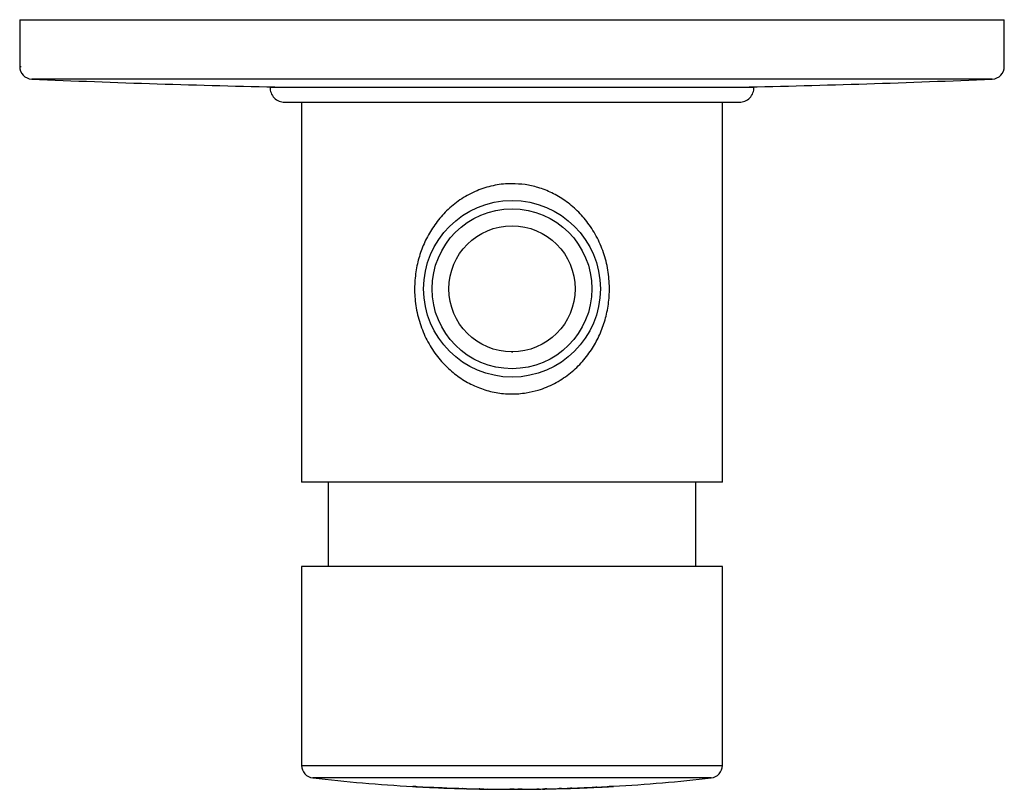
# Model space of a CAD drawing. Header units: millimetres. Extents: x 4004.286 to 4004.403, y 1830.909 to 1831.001.
import ezdxf

# ---------------------------------------------------------------- set-up
doc = ezdxf.new("R2010")
doc.units = ezdxf.units.MM
doc.layers.add('SANINDUSA', color=3, linetype='Continuous')

msp = doc.modelspace()

# ---------------------------------------------------------------- linework, layer by layer
at = {"layer": 'SANINDUSA'}
for p, q in [((4004.286260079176, 1831.000891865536), (4004.286260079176, 1830.995327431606)), ((4004.286260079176, 1831.000891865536), (4004.286428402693, 1831.000891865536)), ((4004.286428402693, 1831.000891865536), (4004.403260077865, 1831.000891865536)), ((4004.403260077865, 1830.995327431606), (4004.403260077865, 1831.000891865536)), ((4004.286260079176, 1830.995327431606), (4004.286428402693, 1830.995327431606)), ((4004.287859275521, 1830.993828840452), (4004.287695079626, 1830.993828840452)), ((4004.401825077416, 1830.993828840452), (4004.287859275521, 1830.993828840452)), ((4004.316010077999, 1830.99287383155), (4004.316092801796, 1830.99287383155)), ((4004.316092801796, 1830.99287383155), (4004.373510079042, 1830.99287383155)), ((4004.31776007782, 1830.991073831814), (4004.317837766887, 1830.991073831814)), ((4004.317837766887, 1830.991073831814), (4004.371760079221, 1830.991073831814)), ((4004.319760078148, 1830.991073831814), (4004.319760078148, 1830.94589186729)), ((4004.369760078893, 1830.94589186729), (4004.369760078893, 1830.991073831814)), ((4004.344718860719, 1830.961395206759), (4004.344845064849, 1830.961403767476)), ((4004.369760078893, 1830.94589186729), (4004.319760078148, 1830.94589186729)), ((4004.322910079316, 1830.94589186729), (4004.322910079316, 1830.935891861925)), ((4004.366610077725, 1830.935891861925), (4004.366610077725, 1830.94589186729)), ((4004.319760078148, 1830.935891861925), (4004.319760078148, 1830.912226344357)), ((4004.344875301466, 1830.935891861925), (4004.319760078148, 1830.935891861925)), ((4004.369760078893, 1830.935891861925), (4004.344875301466, 1830.935891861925)), ((4004.369760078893, 1830.912226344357), (4004.369760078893, 1830.935891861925)), ((4004.319760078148, 1830.912226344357), (4004.369760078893, 1830.912226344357)), ((4004.368429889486, 1830.910735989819), (4004.321090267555, 1830.910735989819)), ((4004.332947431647, 1830.909719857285), (4004.332947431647, 1830.9097258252)), ((4004.332948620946, 1830.909718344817), (4004.332948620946, 1830.909725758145)), ((4004.332955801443, 1830.909725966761), (4004.332955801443, 1830.90971594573)), ((4004.332955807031, 1830.909715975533), (4004.332955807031, 1830.909725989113)), ((4004.332956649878, 1830.90971645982), (4004.332956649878, 1830.909726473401)), ((4004.333354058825, 1830.909693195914), (4004.333490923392, 1830.909685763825)), ((4004.333496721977, 1830.909689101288), (4004.333496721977, 1830.909699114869)), ((4004.334954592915, 1830.909612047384), (4004.334954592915, 1830.909614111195)), ((4004.335303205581, 1830.909599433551), (4004.335303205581, 1830.909609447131)), ((4004.335303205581, 1830.909605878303), (4004.335395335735, 1830.909601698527)), ((4004.354283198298, 1830.909608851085), (4004.354283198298, 1830.909600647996)), ((4004.354283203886, 1830.909600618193), (4004.354283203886, 1830.909608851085)), ((4004.354285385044, 1830.909599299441), (4004.354285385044, 1830.909608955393)), ((4004.354484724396, 1830.90960993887), (4004.354484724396, 1830.909619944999)), ((4004.354485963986, 1830.909611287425), (4004.354485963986, 1830.909621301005)), ((4004.354825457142, 1830.909624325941), (4004.354825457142, 1830.909626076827)), ((4004.35629244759, 1830.909703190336), (4004.35629244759, 1830.909713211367)), ((4004.335489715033, 1830.909587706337), (4004.335489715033, 1830.909597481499)), ((4004.335906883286, 1830.909570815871), (4004.335906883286, 1830.909579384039)), ((4004.335909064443, 1830.909569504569), (4004.335909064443, 1830.909579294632)), ((4004.336108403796, 1830.909563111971), (4004.336108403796, 1830.9095731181)), ((4004.336109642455, 1830.909564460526), (4004.336109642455, 1830.909574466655)), ((4004.336449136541, 1830.909547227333), (4004.336449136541, 1830.909549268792)), ((4004.337916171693, 1830.909497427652), (4004.337916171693, 1830.909507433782)), ((4004.338451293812, 1830.909478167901), (4004.338451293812, 1830.909488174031)), ((4004.338850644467, 1830.909469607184), (4004.338850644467, 1830.909475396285)), ((4004.338862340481, 1830.909468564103), (4004.338862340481, 1830.909478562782)), ((4004.340862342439, 1830.909421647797), (4004.340862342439, 1830.909431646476)), ((4004.341139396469, 1830.909414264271), (4004.341139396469, 1830.909424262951)), ((4004.341807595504, 1830.909407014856), (4004.341807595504, 1830.909412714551)), ((4004.341819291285, 1830.909405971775), (4004.341819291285, 1830.909415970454)), ((4004.341820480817, 1830.909407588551), (4004.341820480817, 1830.909417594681)), ((4004.341822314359, 1830.909410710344), (4004.341822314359, 1830.909420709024)), ((4004.342077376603, 1830.909402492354), (4004.342077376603, 1830.909404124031)), ((4004.342080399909, 1830.909407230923), (4004.342080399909, 1830.909417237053)), ((4004.342485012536, 1830.909398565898), (4004.342485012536, 1830.90940424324)), ((4004.342496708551, 1830.909397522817), (4004.342496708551, 1830.909407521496)), ((4004.344496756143, 1830.909385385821), (4004.344496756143, 1830.9093953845)), ((4004.344763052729, 1830.909382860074), (4004.344763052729, 1830.909392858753)), ((4004.345423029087, 1830.909384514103), (4004.345423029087, 1830.909394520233)), ((4004.345435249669, 1830.909383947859), (4004.345435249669, 1830.909393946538)), ((4004.345975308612, 1830.90938870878), (4004.345975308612, 1830.90939871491)), ((4004.347711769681, 1830.909405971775), (4004.347711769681, 1830.909415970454)), ((4004.347714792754, 1830.909410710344), (4004.347714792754, 1830.909420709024)), ((4004.347972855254, 1830.909414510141), (4004.347972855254, 1830.90942450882)), ((4004.348379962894, 1830.909423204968), (4004.348379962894, 1830.90941488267)), ((4004.348379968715, 1830.909414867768), (4004.348379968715, 1830.909424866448)), ((4004.348389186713, 1830.909416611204), (4004.348389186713, 1830.909426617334)), ((4004.348647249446, 1830.909421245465), (4004.348647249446, 1830.909431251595)), ((4004.348906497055, 1830.909425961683), (4004.348906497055, 1830.90943298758)), ((4004.350379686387, 1830.909460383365), (4004.350379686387, 1830.909467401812)), ((4004.350648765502, 1830.909466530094), (4004.350648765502, 1830.909476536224)), ((4004.350658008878, 1830.909468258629), (4004.350658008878, 1830.909478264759)), ((4004.35092682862, 1830.909476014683), (4004.35092682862, 1830.909486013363)), ((4004.351323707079, 1830.909489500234), (4004.351323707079, 1830.909494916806)), ((4004.351324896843, 1830.909487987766), (4004.351324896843, 1830.909494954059)), ((4004.351332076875, 1830.909495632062), (4004.351332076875, 1830.909485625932)), ((4004.351332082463, 1830.909485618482), (4004.351332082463, 1830.909495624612)), ((4004.35133292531, 1830.90948610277), (4004.35133292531, 1830.909496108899)), ((4004.351872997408, 1830.909506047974), (4004.351872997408, 1830.909516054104)), ((4004.35333079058, 1830.909557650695), (4004.35333079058, 1830.909559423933)), ((4004.353675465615, 1830.909582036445), (4004.353697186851, 1830.909582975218)), ((4004.353679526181, 1830.909575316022), (4004.353679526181, 1830.909585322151)), ((4004.353865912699, 1830.909580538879), (4004.353865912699, 1830.909590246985))]:
    msp.add_line(p, q, dxfattribs=at)
at = {"layer": 'SANINDUSA', "flags": 128}
for points in [[(4004.338862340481, 1830.909468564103), (4004.338860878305, 1830.909467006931), (4004.338859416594, 1830.909465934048), (4004.338857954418, 1830.909465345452), (4004.338856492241, 1830.909465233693), (4004.33885503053, 1830.909465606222), (4004.338853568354, 1830.909466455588), (4004.338852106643, 1830.909467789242), (4004.338850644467, 1830.909469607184)], [(4004.341139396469, 1830.909414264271), (4004.34113824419, 1830.909413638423), (4004.341137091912, 1830.909413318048), (4004.341135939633, 1830.909413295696), (4004.341134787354, 1830.909413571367), (4004.341133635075, 1830.909414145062), (4004.341132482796, 1830.90941501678), (4004.341131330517, 1830.909416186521), (4004.341130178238, 1830.909417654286)], [(4004.341819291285, 1830.909405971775), (4004.341817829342, 1830.909404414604), (4004.341816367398, 1830.90940334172), (4004.341814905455, 1830.909402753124), (4004.341813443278, 1830.909402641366), (4004.341811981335, 1830.909403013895), (4004.341810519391, 1830.909403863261), (4004.341809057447, 1830.909405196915), (4004.341807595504, 1830.909407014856)], [(4004.342496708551, 1830.909397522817), (4004.342495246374, 1830.909395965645), (4004.342493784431, 1830.909394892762), (4004.342492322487, 1830.909394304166), (4004.342490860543, 1830.909394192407), (4004.3424893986, 1830.909394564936), (4004.342487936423, 1830.909395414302), (4004.34248647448, 1830.909396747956), (4004.342485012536, 1830.909398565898)], [(4004.344763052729, 1830.909382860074), (4004.344761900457, 1830.909382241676), (4004.344760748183, 1830.90938191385), (4004.344759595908, 1830.909381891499), (4004.344758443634, 1830.90938216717), (4004.344757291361, 1830.909382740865), (4004.344756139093, 1830.909383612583), (4004.344754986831, 1830.909384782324), (4004.344753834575, 1830.909386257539)], [(4004.348389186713, 1830.909416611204), (4004.348388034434, 1830.909415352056), (4004.348386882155, 1830.909414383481), (4004.348385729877, 1830.909413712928), (4004.348384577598, 1830.90941334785), (4004.348383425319, 1830.909413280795), (4004.34838227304, 1830.909413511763), (4004.348381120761, 1830.909414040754), (4004.348379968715, 1830.909414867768)], [(4004.350658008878, 1830.909468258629), (4004.350656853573, 1830.90946699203), (4004.350655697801, 1830.909466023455), (4004.350654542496, 1830.909465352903), (4004.35065338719, 1830.909464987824), (4004.350652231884, 1830.909464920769), (4004.350651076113, 1830.909465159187), (4004.350649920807, 1830.909465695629), (4004.350648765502, 1830.909466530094)]]:
    msp.add_lwpolyline(points, dxfattribs=at)
at = {"layer": 'SANINDUSA'}
for radius in [0.0105, 0.0095, 0.0075]:
    msp.add_circle((4004.344760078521, 1830.968891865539), radius, dxfattribs=at)
for centre, radius, start, end in [((4004.287760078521, 1830.995327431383), 0.001500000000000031, 180, 267.5164342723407), ((4004.401760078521, 1830.995327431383), 0.001500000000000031, 272.4835657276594, 0), ((4004.344760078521, 1832.309491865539), 1.316899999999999, 267.5164342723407, 268.8143204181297), ((4004.317760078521, 1830.992824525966), 0.001750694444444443, 178.3861410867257, 270), ((4004.371760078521, 1830.992824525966), 0.001750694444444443, 270, 1.613858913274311), ((4004.344760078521, 1832.309491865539), 1.316899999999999, 271.1856795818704, 272.4835657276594), ((4004.321260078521, 1830.912226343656), 0.001500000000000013, 180, 263.4997501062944), ((4004.368260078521, 1830.912226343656), 0.00150000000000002, 276.5002498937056, 0), ((4004.344760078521, 1831.118475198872), 0.2090833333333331, 263.4997501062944, 266.7612177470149), ((4004.332961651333, 1830.909729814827), 1.735949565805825e-05, 215.00219092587, 221.3558770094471), ((4004.332952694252, 1830.90973238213), 7.110559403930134e-06, 295.9615945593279, 303.800518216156), ((4004.332952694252, 1830.909722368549), 7.110559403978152e-06, 295.9615945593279, 303.800518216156), ((4004.333221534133, 1830.909707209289), 6.990359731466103e-06, 296.2580711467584, 304.2626756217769), ((4004.344754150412, 1831.11837392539), 0.2089918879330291, 266.9106544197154, 267.3150475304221), ((4004.344749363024, 1831.118256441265), 0.20887417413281, 266.9105734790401, 267.3122341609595), ((4004.344747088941, 1831.118122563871), 0.2087382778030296, 266.9100979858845, 267.4065587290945), ((4004.344765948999, 1831.118491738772), 0.2090965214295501, 266.9105553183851, 267.4061715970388), ((4004.344765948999, 1831.118481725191), 0.2090965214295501, 266.9105553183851, 267.4061715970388), ((4004.344760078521, 1831.118475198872), 0.2090933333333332, 267.3286463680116, 267.4323417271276), ((4004.344760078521, 1831.118475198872), 0.2090833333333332, 267.4329037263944, 267.6015402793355), ((4004.344760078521, 1831.118475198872), 0.2090833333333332, 272.4498568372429, 272.6605355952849), ((4004.354287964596, 1830.909606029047), 7.207058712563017e-06, 228.657248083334, 249.0274759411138), ((4004.344760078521, 1831.118475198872), 0.2090933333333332, 272.6594611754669, 273.307826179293), ((4004.344763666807, 1831.118488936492), 0.2091050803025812, 272.6645760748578, 273.1601966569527), ((4004.354475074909, 1830.90963001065), 1.394381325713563e-05, 313.7907336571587, 321.345381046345), ((4004.354474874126, 1830.90962023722), 1.425074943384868e-05, 313.7260244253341, 321.0956017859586), ((4004.344788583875, 1831.118020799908), 0.2086249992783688, 272.6642024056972, 273.1609697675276), ((4004.344764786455, 1831.118495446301), 0.2091102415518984, 272.6645431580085, 273.1601576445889), ((4004.344787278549, 1831.117972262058), 0.2085896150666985, 272.7583707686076, 273.2345537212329), ((4004.356555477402, 1830.909720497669), 5.67531023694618e-06, 282.0472454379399, 305.1334870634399), ((4004.344760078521, 1831.118475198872), 0.2090833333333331, 273.3079845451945, 276.5002498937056), ((4004.356824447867, 1830.909735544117), 5.330481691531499e-06, 274.2789880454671, 305.7754571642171), ((4004.335291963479, 1830.909608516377), 1.445277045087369e-05, 313.8003064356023, 321.0642293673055), ((4004.335911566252, 1830.909576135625), 7.087309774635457e-06, 228.6426212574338, 249.3291827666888), ((4004.344760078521, 1831.118475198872), 0.2090933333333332, 267.6012051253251, 267.7046461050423), ((4004.336097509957, 1830.909584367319), 1.565952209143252e-05, 314.0805251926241, 320.7840106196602), ((4004.336098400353, 1830.909573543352), 1.445277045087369e-05, 313.8003064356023, 321.0642293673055), ((4004.344770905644, 1831.118637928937), 0.2092541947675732, 267.6274470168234, 268.1224275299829), ((4004.344772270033, 1831.118655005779), 0.2092599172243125, 267.6274774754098, 268.1224507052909), ((4004.34477229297, 1831.118645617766), 0.2092605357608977, 267.6274782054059, 268.1224499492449), ((4004.344760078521, 1831.118475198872), 0.2090933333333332, 267.7046461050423, 268.2701500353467), ((4004.344756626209, 1831.118359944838), 0.2089779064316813, 267.7217230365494, 268.1966850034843), ((4004.344760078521, 1831.118475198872), 0.2090833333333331, 268.2700672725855, 268.3820804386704), ((4004.338448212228, 1830.909482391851), 5.237328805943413e-06, 269.6467150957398, 305.967165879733), ((4004.338856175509, 1830.909482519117), 7.325262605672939e-06, 274.6021128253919, 327.3099219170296), ((4004.344760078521, 1831.118475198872), 0.2090933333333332, 268.3821578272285, 268.4558495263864), ((4004.344772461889, 1831.118769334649), 0.2093742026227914, 268.3824654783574, 268.9299237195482), ((4004.34476058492, 1831.11825303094), 0.2088677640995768, 268.3818017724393, 268.9305874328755), ((4004.339125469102, 1830.909463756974), 5.960157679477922e-06, 271.1486882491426, 318.33441262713), ((4004.344755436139, 1831.118072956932), 0.20868899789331, 268.455322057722, 268.9336926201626), ((4004.344760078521, 1831.118475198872), 0.2090933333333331, 269.0069744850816, 269.0777002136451), ((4004.344760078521, 1831.118475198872), 0.2090833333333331, 269.0776560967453, 269.1925887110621), ((4004.341394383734, 1830.909414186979), 5.235055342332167e-06, 270.3237249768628, 305.9749438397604), ((4004.34181310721, 1830.909419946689), 7.35209035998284e-06, 275.2245941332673, 327.2598075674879), ((4004.344760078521, 1831.118475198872), 0.2090933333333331, 269.1926273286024, 269.2633558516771), ((4004.344752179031, 1831.117378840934), 0.2079935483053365, 269.1920535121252, 269.2631544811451), ((4004.341792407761, 1830.909436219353), 3.368938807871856e-05, 326.438278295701, 332.5875863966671), ((4004.341791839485, 1830.909426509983), 3.43270520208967e-05, 326.5499007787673, 332.59560651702), ((4004.344753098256, 1831.117360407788), 0.2079734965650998, 269.1920500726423, 269.2631578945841), ((4004.344862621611, 1831.125824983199), 0.2164256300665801, 269.1950930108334, 269.2634238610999), ((4004.344755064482, 1831.117373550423), 0.2079835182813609, 269.1920524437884, 269.2631569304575), ((4004.344760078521, 1831.118475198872), 0.2090833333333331, 269.263320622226, 269.3782419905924), ((4004.342071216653, 1830.909406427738), 7.309736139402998e-06, 275.1090601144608, 327.4268703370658), ((4004.342048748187, 1830.909423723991), 3.569107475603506e-05, 326.6622559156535, 332.4768971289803), ((4004.342490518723, 1830.909411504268), 7.360464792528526e-06, 275.3764541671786, 327.2412198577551), ((4004.344760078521, 1831.118475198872), 0.2090933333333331, 269.3782717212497, 269.4489975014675), ((4004.344766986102, 1831.11872573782), 0.2093305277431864, 269.3785910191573, 269.9260354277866), ((4004.344763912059, 1831.118209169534), 0.2088239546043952, 269.3779269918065, 269.9266994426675), ((4004.342749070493, 1830.909397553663), 6.0254502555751e-06, 272.174009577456, 318.0953258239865), ((4004.344765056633, 1831.118694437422), 0.2093105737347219, 269.449371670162, 269.9262111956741), ((4004.344760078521, 1831.118475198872), 0.2090933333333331, 270, 270.073663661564), ((4004.344760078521, 1831.118475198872), 0.2090833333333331, 270.0736671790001, 270.1835443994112), ((4004.345028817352, 1830.909387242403), 5.202616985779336e-06, 270.9561707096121, 305.9632652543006), ((4004.345429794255, 1830.909398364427), 1.541424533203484e-05, 243.9668781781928, 290.7272844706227), ((4004.345429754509, 1830.909408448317), 1.550800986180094e-05, 270.4129345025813, 290.7532046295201), ((4004.344760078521, 1831.118475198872), 0.2090933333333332, 270.183535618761, 270.2563465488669), ((4004.345695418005, 1830.909389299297), 5.346383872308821e-06, 271.7157093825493, 305.6283332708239), ((4004.344763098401, 1831.118563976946), 0.2091801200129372, 270.3301878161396, 270.8073473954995), ((4004.344766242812, 1831.118449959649), 0.209054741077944, 270.3313713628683, 270.807309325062), ((4004.344763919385, 1831.118583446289), 0.2091982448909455, 270.3317804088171, 270.8073919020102), ((4004.347706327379, 1830.909408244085), 5.547910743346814e-06, 222.3874818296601, 319.2580135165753), ((4004.344760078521, 1831.118475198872), 0.2090933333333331, 270.8073726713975, 270.8780961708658), ((4004.347689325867, 1830.909433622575), 2.855384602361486e-05, 321.8148538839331, 333.1116999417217), ((4004.347689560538, 1830.909423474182), 2.82768509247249e-05, 321.7593403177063, 333.1672135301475), ((4004.344397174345, 1831.143501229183), 0.2341040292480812, 270.8119975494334, 270.8751638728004), ((4004.34510199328, 1831.095623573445), 0.186231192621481, 270.8038787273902, 270.8832826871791), ((4004.344760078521, 1831.118475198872), 0.2090833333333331, 270.8781381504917, 270.9930730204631), ((4004.347961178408, 1830.909418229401), 1.225486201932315e-05, 285.4749085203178, 342.3324977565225), ((4004.348382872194, 1830.909430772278), 7.558882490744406e-06, 277.1407493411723, 326.6551469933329), ((4004.344760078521, 1831.118475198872), 0.2090933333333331, 270.9930255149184, 271.0637527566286), ((4004.345173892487, 1831.095660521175), 0.1862616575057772, 270.9891028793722, 271.068498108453), ((4004.3443141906, 1831.143523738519), 0.2341425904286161, 270.9972208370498, 271.0603801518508), ((4004.344760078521, 1831.118475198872), 0.2090833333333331, 271.0638036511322, 271.6149829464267), ((4004.348640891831, 1830.909425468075), 7.632149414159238e-06, 277.4385192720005, 326.4086318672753), ((4004.344766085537, 1831.118170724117), 0.2087858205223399, 271.1363015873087, 271.5406908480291), ((4004.350651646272, 1830.909482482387), 7.63355435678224e-06, 277.7993552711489, 326.4604993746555), ((4004.344760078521, 1831.118475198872), 0.2090933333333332, 271.6149056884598, 271.6885999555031), ((4004.344483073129, 1831.128370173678), 0.218978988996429, 271.6158840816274, 271.6862498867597), ((4004.344773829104, 1831.118072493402), 0.2086872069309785, 271.6157356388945, 271.6895717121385), ((4004.344760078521, 1831.118475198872), 0.2090833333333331, 271.6886807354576, 271.7992739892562), ((4004.350920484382, 1830.909480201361), 7.601159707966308e-06, 277.7355742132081, 326.5784627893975), ((4004.351338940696, 1830.909500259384), 1.864999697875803e-05, 215.2326737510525, 221.14719177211), ((4004.351329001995, 1830.909501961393), 7.045855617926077e-06, 295.9255441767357, 303.8365686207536), ((4004.351329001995, 1830.909491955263), 7.045855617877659e-06, 295.9255441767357, 303.8365686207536), ((4004.344760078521, 1831.118475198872), 0.2090933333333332, 271.8621424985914, 272.4491182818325), ((4004.351598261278, 1830.909499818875), 6.166932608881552e-06, 295.3606980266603, 304.4014147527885), ((4004.344746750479, 1831.118859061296), 0.2094773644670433, 271.9482897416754, 272.3485450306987), ((4004.344767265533, 1831.118381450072), 0.2089975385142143, 271.9480477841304, 272.4436592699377), ((4004.344758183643, 1831.118664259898), 0.2092691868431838, 271.9483392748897, 272.4433135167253), ((4004.344768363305, 1831.118388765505), 0.2090035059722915, 271.948024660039, 272.443628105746), ((4004.353669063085, 1830.909583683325), 1.339731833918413e-05, 313.5137468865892, 321.3507889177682)]:
    msp.add_arc(centre, radius, start, end, dxfattribs=at)
for points, knots in [([(4004.344760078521, 1830.981391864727), (4004.345281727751, 1830.981369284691), (4004.346325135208, 1830.981324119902), (4004.3479313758, 1830.980956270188), (4004.349529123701, 1830.980333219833), (4004.351112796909, 1830.979402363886), (4004.352557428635, 1830.978200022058), (4004.353868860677, 1830.976698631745), (4004.354953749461, 1830.974939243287), (4004.355765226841, 1830.972961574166), (4004.356243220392, 1830.970868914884), (4004.356385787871, 1830.968802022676), (4004.356217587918, 1830.966816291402), (4004.355796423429, 1830.964968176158), (4004.355123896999, 1830.963225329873), (4004.354201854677, 1830.961573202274), (4004.353012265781, 1830.960049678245), (4004.351541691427, 1830.958687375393), (4004.349826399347, 1830.95758469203), (4004.34809172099, 1830.956869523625), (4004.346350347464, 1830.95646783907), (4004.344653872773, 1830.956344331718), (4004.342847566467, 1830.95651104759), (4004.341102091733, 1830.956982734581), (4004.339436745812, 1830.957734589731), (4004.337904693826, 1830.958759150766), (4004.336485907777, 1830.960071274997), (4004.33525754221, 1830.961653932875), (4004.334252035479, 1830.963504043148), (4004.333552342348, 1830.965535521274), (4004.333190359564, 1830.96762509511), (4004.333162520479, 1830.969682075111), (4004.333415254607, 1830.97160852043), (4004.33392978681, 1830.973425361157), (4004.334682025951, 1830.975138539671), (4004.335692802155, 1830.976742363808), (4004.336983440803, 1830.978227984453), (4004.338540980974, 1830.979505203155), (4004.340320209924, 1830.980505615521), (4004.342242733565, 1830.981150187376), (4004.343744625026, 1830.981376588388), (4004.344586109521, 1830.981389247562), (4004.344760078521, 1830.981391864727)], [0, 0, 0, 0, 0.02040964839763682, 0.04082356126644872, 0.06442819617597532, 0.0880468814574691, 0.1138197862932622, 0.1396029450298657, 0.1679755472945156, 0.1963429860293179, 0.2242496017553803, 0.2521491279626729, 0.2770932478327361, 0.3020421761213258, 0.3265466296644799, 0.3510548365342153, 0.3775271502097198, 0.4039908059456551, 0.4313272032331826, 0.4586389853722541, 0.477873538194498, 0.5013903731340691, 0.5249077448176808, 0.548571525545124, 0.5722490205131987, 0.5971185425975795, 0.6220007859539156, 0.6496749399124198, 0.6773497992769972, 0.7059007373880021, 0.7344414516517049, 0.7602687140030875, 0.7860983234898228, 0.8103576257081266, 0.8346221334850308, 0.8603787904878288, 0.8861323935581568, 0.9135216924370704, 0.9408894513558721, 0.9670465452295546, 0.9931871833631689, 1, 1, 1, 1]), ([(4004.332955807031, 1830.909715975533), (4004.332961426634, 1830.909715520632), (4004.332972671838, 1830.909714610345), (4004.333064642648, 1830.909709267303), (4004.333194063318, 1830.909701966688), (4004.333302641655, 1830.909696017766), (4004.333353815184, 1830.909693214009)], [0, 0, 0, 0, 0.2566798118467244, 0.5136335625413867, 0.7707729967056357, 1, 1, 1, 1]), ([(4004.332956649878, 1830.909726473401), (4004.332962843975, 1830.909726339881), (4004.33297523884, 1830.909726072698), (4004.333068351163, 1830.909721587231), (4004.333204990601, 1830.909714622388), (4004.333356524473, 1830.909706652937), (4004.333456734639, 1830.909701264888), (4004.333496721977, 1830.909699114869)], [0, 0, 0, 0, 0.2140563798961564, 0.4283433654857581, 0.6427507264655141, 0.8574451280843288, 0.9999999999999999, 0.9999999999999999, 0.9999999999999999, 0.9999999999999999]), ([(4004.333496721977, 1830.909689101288), (4004.333436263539, 1830.909692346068), (4004.333315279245, 1830.909698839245), (4004.333153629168, 1830.909707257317), (4004.333031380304, 1830.909713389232), (4004.332966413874, 1830.909716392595), (4004.332959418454, 1830.909716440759), (4004.332956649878, 1830.90971645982)], [0, 0, 0, 0, 0.2148348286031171, 0.4299092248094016, 0.6448224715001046, 0.8594314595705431, 1, 1, 1, 1]), ([(4004.333492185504, 1830.909685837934), (4004.333462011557, 1830.909687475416), (4004.333401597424, 1830.909690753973), (4004.333321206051, 1830.909695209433), (4004.333260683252, 1830.909698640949), (4004.333228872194, 1830.909700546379), (4004.333225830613, 1830.909700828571), (4004.333224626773, 1830.909700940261)], [0, 0, 0, 0, 0.2146256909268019, 0.42972251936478, 0.6446916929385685, 0.8593710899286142, 1, 1, 1, 1]), ([(4004.33322546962, 1830.909701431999), (4004.333228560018, 1830.909701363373), (4004.33323474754, 1830.909701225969), (4004.33328125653, 1830.909698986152), (4004.333349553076, 1830.909695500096), (4004.333425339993, 1830.90969152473), (4004.333475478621, 1830.909688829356), (4004.333495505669, 1830.909687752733)], [0, 0, 0, 0, 0.2138217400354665, 0.4281089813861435, 0.6425150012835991, 0.8572085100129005, 1, 1, 1, 1]), ([(4004.335489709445, 1830.909587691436), (4004.335484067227, 1830.909587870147), (4004.335472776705, 1830.909588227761), (4004.335381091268, 1830.909592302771), (4004.335245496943, 1830.909598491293), (4004.335094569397, 1830.909605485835), (4004.334994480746, 1830.909610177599), (4004.334954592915, 1830.909612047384)], [0, 0, 0, 0, 0.2141580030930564, 0.4285469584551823, 0.6430329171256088, 0.8577396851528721, 1, 1, 1, 1]), ([(4004.354825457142, 1830.909624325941), (4004.35476500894, 1830.909621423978), (4004.354644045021, 1830.909615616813), (4004.354482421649, 1830.909608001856), (4004.354360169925, 1830.90960236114), (4004.354295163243, 1830.909599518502), (4004.354288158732, 1830.90959936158), (4004.354285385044, 1830.909599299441)], [0, 0, 0, 0, 0.2147627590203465, 0.4297653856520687, 0.6446452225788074, 0.859284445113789, 0.9999999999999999, 0.9999999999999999, 0.9999999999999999, 0.9999999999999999]), ([(4004.356291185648, 1830.909701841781), (4004.356321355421, 1830.909703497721), (4004.356381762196, 1830.909706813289), (4004.356462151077, 1830.909711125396), (4004.356522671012, 1830.909714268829), (4004.356554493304, 1830.909715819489), (4004.356557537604, 1830.909715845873), (4004.356558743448, 1830.909715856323)], [0, 0, 0, 0, 0.2146159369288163, 0.4297101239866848, 0.6446342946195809, 0.8592399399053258, 1, 1, 1, 1]), ([(4004.35629244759, 1830.909713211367), (4004.356352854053, 1830.909716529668), (4004.356473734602, 1830.909723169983), (4004.356634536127, 1830.909731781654), (4004.356755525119, 1830.909738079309), (4004.356819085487, 1830.909741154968), (4004.356825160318, 1830.909741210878), (4004.356827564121, 1830.909741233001)], [0, 0, 0, 0, 0.2148520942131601, 0.4299447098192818, 0.6448693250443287, 0.8594751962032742, 1, 1, 1, 1]), ([(4004.356827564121, 1830.909731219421), (4004.356821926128, 1830.909731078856), (4004.356810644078, 1830.909730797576), (4004.356719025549, 1830.909726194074), (4004.356583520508, 1830.909719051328), (4004.356432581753, 1830.90971090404), (4004.356332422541, 1830.909705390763), (4004.35629244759, 1830.909703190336)], [0, 0, 0, 0, 0.2140383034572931, 0.4283067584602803, 0.6427018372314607, 0.8573972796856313, 1, 1, 1, 1]), ([(4004.336449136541, 1830.909547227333), (4004.336388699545, 1830.909549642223), (4004.336267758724, 1830.909554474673), (4004.336106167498, 1830.909561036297), (4004.335983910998, 1830.909566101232), (4004.33591885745, 1830.909568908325), (4004.335911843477, 1830.909569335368), (4004.335909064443, 1830.909569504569)], [0, 0, 0, 0, 0.2146763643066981, 0.4295901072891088, 0.6444338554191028, 0.8591197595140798, 1, 1, 1, 1]), ([(4004.336010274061, 1830.90957504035), (4004.336015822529, 1830.909574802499), (4004.336037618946, 1830.909573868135), (4004.336078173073, 1830.909572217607), (4004.336108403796, 1830.909570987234)], [0, 0, 0, 0, 0.2545586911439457, 1, 1, 1, 1]), ([(4004.337916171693, 1830.909507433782), (4004.337976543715, 1830.909505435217), (4004.33809735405, 1830.909501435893), (4004.338258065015, 1830.909495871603), (4004.338379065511, 1830.909491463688), (4004.338442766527, 1830.909488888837), (4004.338448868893, 1830.90948836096), (4004.338451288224, 1830.909488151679)], [0, 0, 0, 0, 0.2146102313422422, 0.429456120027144, 0.6442624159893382, 0.8589650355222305, 1, 1, 1, 1]), ([(4004.338451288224, 1830.909478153), (4004.338445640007, 1830.909478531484), (4004.338434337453, 1830.909479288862), (4004.338342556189, 1830.909482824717), (4004.338206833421, 1830.909487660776), (4004.33805592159, 1830.909492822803), (4004.337955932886, 1830.909496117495), (4004.337916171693, 1830.909497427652)], [0, 0, 0, 0, 0.2143248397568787, 0.428881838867, 0.6435024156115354, 0.8582362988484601, 1, 1, 1, 1]), ([(4004.340862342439, 1830.909431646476), (4004.34092269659, 1830.909430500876), (4004.341043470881, 1830.909428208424), (4004.34120414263, 1830.909424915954), (4004.3413251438, 1830.909422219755), (4004.34138891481, 1830.909420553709), (4004.341395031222, 1830.909420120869), (4004.34139745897, 1830.909419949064)], [0, 0, 0, 0, 0.2145093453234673, 0.4292532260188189, 0.6439877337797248, 0.8586903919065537, 1, 1, 1, 1]), ([(4004.34139745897, 1830.909409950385), (4004.341391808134, 1830.909410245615), (4004.341380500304, 1830.909410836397), (4004.341288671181, 1830.909413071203), (4004.341152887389, 1830.909415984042), (4004.341001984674, 1830.909419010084), (4004.340902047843, 1830.909420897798), (4004.340862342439, 1830.909421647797)], [0, 0, 0, 0, 0.214418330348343, 0.4290703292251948, 0.6437453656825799, 0.858458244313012, 0.9999999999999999, 0.9999999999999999, 0.9999999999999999, 0.9999999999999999]), ([(4004.340871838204, 1830.909420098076), (4004.340901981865, 1830.909419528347), (4004.340962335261, 1830.90941838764), (4004.341042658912, 1830.909416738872), (4004.341103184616, 1830.909415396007), (4004.341135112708, 1830.909414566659), (4004.341138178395, 1830.909414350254), (4004.341139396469, 1830.909414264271)], [0, 0, 0, 0, 0.2142738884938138, 0.429017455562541, 0.6437511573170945, 0.8584534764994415, 1, 1, 1, 1]), ([(4004.344495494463, 1830.909384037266), (4004.344525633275, 1830.909383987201), (4004.344585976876, 1830.909383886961), (4004.344666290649, 1830.909383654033), (4004.344726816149, 1830.909383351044), (4004.344758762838, 1830.909383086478), (4004.344761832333, 1830.909382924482), (4004.344763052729, 1830.909382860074)], [0, 0, 0, 0, 0.2142232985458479, 0.4289155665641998, 0.643608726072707, 0.8583028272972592, 1, 1, 1, 1]), ([(4004.344496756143, 1830.9093953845), (4004.344557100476, 1830.909395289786), (4004.34467785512, 1830.909395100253), (4004.344838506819, 1830.909394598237), (4004.344959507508, 1830.909394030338), (4004.345023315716, 1830.909393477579), (4004.345029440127, 1830.909393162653), (4004.345031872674, 1830.909393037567)], [0, 0, 0, 0, 0.2144582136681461, 0.4291509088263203, 0.6438444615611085, 0.8585390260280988, 1, 1, 1, 1]), ([(4004.345031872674, 1830.909383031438), (4004.345026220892, 1830.909383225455), (4004.345014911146, 1830.909383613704), (4004.344923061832, 1830.909384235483), (4004.344787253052, 1830.909384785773), (4004.344636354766, 1830.909385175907), (4004.344536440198, 1830.909385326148), (4004.344496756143, 1830.909385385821)], [0, 0, 0, 0, 0.2144603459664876, 0.4291551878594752, 0.6438501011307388, 0.8585444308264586, 1, 1, 1, 1]), ([(4004.345435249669, 1830.909393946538), (4004.345441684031, 1830.909394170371), (4004.345454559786, 1830.909394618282), (4004.345548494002, 1830.909395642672), (4004.345685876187, 1830.909396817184), (4004.345836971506, 1830.909397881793), (4004.345936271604, 1830.909398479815), (4004.345975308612, 1830.90939871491)], [0, 0, 0, 0, 0.2149692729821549, 0.4301733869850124, 0.6453808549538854, 0.8605915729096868, 1, 1, 1, 1]), ([(4004.345975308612, 1830.90938870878), (4004.345914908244, 1830.90938834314), (4004.345794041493, 1830.90938761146), (4004.34563253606, 1830.909386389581), (4004.345510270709, 1830.909385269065), (4004.345445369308, 1830.909384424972), (4004.345438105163, 1830.909384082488), (4004.345435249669, 1830.909383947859)], [0, 0, 0, 0, 0.2149756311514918, 0.4301862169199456, 0.6453978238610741, 0.8606079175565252, 1, 1, 1, 1]), ([(4004.345968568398, 1830.909387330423), (4004.345938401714, 1830.909387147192), (4004.345878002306, 1830.909386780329), (4004.34579726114, 1830.909386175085), (4004.345736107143, 1830.909385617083), (4004.345703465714, 1830.909385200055), (4004.345699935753, 1830.90938502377), (4004.345698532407, 1830.909384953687)], [0, 0, 0, 0, 0.2142286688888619, 0.4289263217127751, 0.6436249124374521, 0.8583220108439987, 0.9999999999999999, 0.9999999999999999, 0.9999999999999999, 0.9999999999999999]), ([(4004.348906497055, 1830.909425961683), (4004.348876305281, 1830.90942534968), (4004.348815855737, 1830.909424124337), (4004.348735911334, 1830.909422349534), (4004.348673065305, 1830.909420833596), (4004.34865402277, 1830.909420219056), (4004.348644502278, 1830.909419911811)], [0, 0, 0, 0, 0.2496057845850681, 0.4997571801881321, 0.7498989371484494, 1, 1, 1, 1]), ([(4004.350648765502, 1830.909466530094), (4004.350645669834, 1830.909466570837), (4004.350639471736, 1830.909466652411), (4004.350592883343, 1830.909465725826), (4004.350524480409, 1830.909464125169), (4004.350449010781, 1830.909462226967), (4004.350399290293, 1830.909460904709), (4004.350379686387, 1830.909460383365)], [0, 0, 0, 0, 0.2146059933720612, 0.4296807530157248, 0.6447783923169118, 0.8599424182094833, 0.9999999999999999, 0.9999999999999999, 0.9999999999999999, 0.9999999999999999]), ([(4004.351332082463, 1830.909485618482), (4004.351337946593, 1830.909485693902), (4004.351349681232, 1830.909485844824), (4004.351432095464, 1830.909488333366), (4004.351517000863, 1830.909491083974), (4004.351554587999, 1830.909492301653)], [0, 0, 0, 0, 0.3576155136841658, 0.7156200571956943, 1, 1, 1, 1]), ([(4004.35133292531, 1830.909496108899), (4004.351339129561, 1830.90949649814), (4004.351351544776, 1830.909497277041), (4004.351444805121, 1830.909500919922), (4004.351581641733, 1830.909505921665), (4004.351733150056, 1830.90951127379), (4004.351833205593, 1830.909514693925), (4004.351872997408, 1830.909516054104)], [0, 0, 0, 0, 0.2143142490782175, 0.4288604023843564, 0.6434741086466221, 0.858210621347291, 0.9999999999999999, 0.9999999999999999, 0.9999999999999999, 0.9999999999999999]), ([(4004.351872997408, 1830.909506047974), (4004.351812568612, 1830.909503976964), (4004.35169164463, 1830.909499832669), (4004.351530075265, 1830.90949405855), (4004.351407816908, 1830.909489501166), (4004.351342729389, 1830.909486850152), (4004.351335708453, 1830.909486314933), (4004.35133292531, 1830.90948610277)], [0, 0, 0, 0, 0.2146215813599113, 0.429478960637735, 0.644293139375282, 0.8589955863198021, 1, 1, 1, 1]), ([(4004.351868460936, 1830.90950279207), (4004.35183831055, 1830.909501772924), (4004.351777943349, 1830.909499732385), (4004.351697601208, 1830.909497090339), (4004.351637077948, 1830.909495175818), (4004.351605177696, 1830.909494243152), (4004.351602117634, 1830.909494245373), (4004.35160090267, 1830.909494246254)], [0, 0, 0, 0, 0.2143719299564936, 0.4292161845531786, 0.6439947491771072, 0.8586520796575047, 1, 1, 1, 1]), ([(4004.351601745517, 1830.909494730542), (4004.351604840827, 1830.909494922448), (4004.351611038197, 1830.909495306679), (4004.351657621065, 1830.909497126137), (4004.35172601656, 1830.90949964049), (4004.351801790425, 1830.909502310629), (4004.351851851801, 1830.909504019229), (4004.351871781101, 1830.909504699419)], [0, 0, 0, 0, 0.2140790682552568, 0.4286250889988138, 0.643238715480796, 0.8579742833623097, 1, 1, 1, 1]), ([(4004.353865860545, 1830.909580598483), (4004.353860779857, 1830.909580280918), (4004.353850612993, 1830.909579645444), (4004.353760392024, 1830.909575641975), (4004.353625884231, 1830.909569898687), (4004.353474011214, 1830.909563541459), (4004.353372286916, 1830.909559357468), (4004.35333079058, 1830.909557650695)], [0, 0, 0, 0, 0.2129726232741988, 0.4261752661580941, 0.6394646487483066, 0.8529270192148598, 1, 1, 1, 1])]:
    msp.add_open_spline(points, degree=3, knots=knots, dxfattribs=at)

doc.saveas('drawing.dxf')
